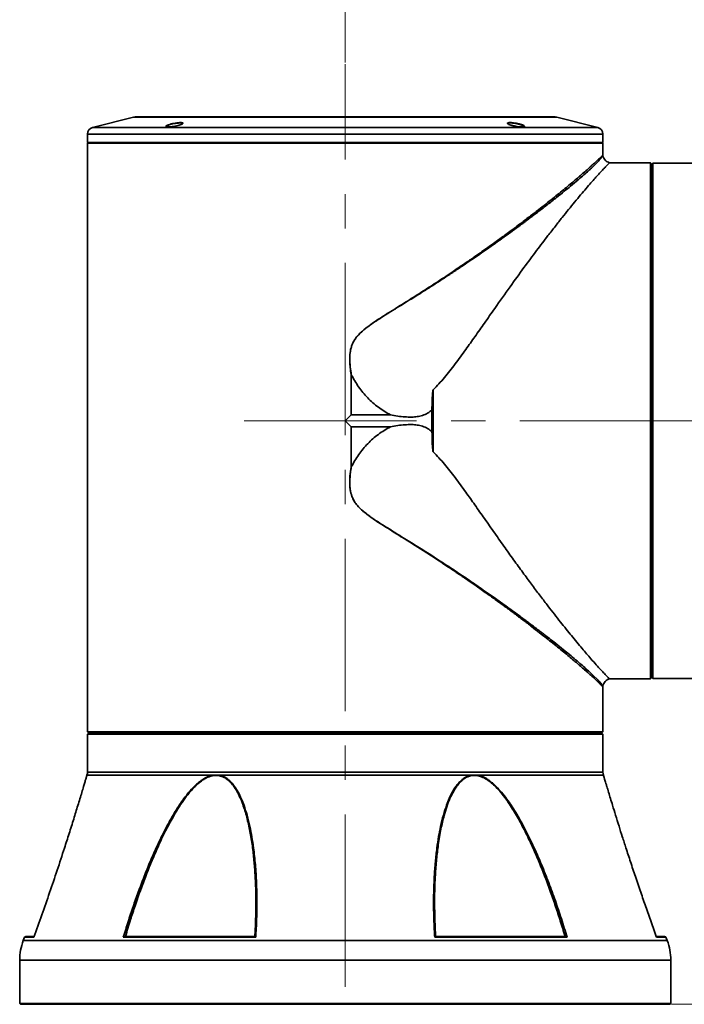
# Model space of a CAD drawing. Header units: millimetres. Extents: x 0 to 840, y 0 to 594.
# Tile 10 of 15: x 347 to 396, y 206 to 279. Entities that reach past the tile are written whole.
import ezdxf

# ---------------------------------------------------------------- set-up
doc = ezdxf.new("R2010")
doc.units = ezdxf.units.MM
doc.linetypes.add('CENTERX2', pattern=[20.32, 12.7, -2.54, 2.54, -2.54])
doc.layers.get('0').update_dxf_attribs({"lineweight": 18})
doc.layers.add('中心线层', color=6, linetype='CENTERX2', lineweight=25)
doc.layers.add('标注层', color=150, linetype='Continuous', lineweight=18)
doc.styles.add('SLDTEXTSTYLE2', font='txt', dxfattribs={"width": 0.7})
doc.dimstyles.new('SLDDIMSTYLE0', dxfattribs={"dimtxt": 3.5, "dimasz": 2.2, "dimexe": 0, "dimexo": 0.0625, "dimgap": 0.875, "dimtad": 1, "dimdec": 0, "dimlfac": 10, "dimrnd": 1e-09, "dimzin": 12, "dimdsep": 46, "dimtxsty": 'SLDTEXTSTYLE2', "dimcen": 0.09, "dimdle": 4.4, "dimadec": 0, "dimazin": 3, "dimtfac": 1, "dimtdec": 3, "dimtofl": 0, "dimtmove": 0, "dimatfit": 3, "dimfxl": 1, "dimfrac": 2, "dimtolj": 1, "dimarcsym": 0})
doc.dimstyles.new('SLDDIMSTYLE1', dxfattribs={"dimtxt": 3.5, "dimasz": 2.2, "dimexe": 0, "dimexo": 0.0625, "dimgap": 0.875, "dimtad": 1, "dimlfac": 10, "dimrnd": 1e-09, "dimzin": 12, "dimdsep": 46, "dimtxsty": 'SLDTEXTSTYLE2', "dimcen": 0.09, "dimdle": 4.4, "dimadec": 0, "dimazin": 3, "dimtfac": 1, "dimtdec": 3, "dimtofl": 0, "dimtmove": 0, "dimatfit": 3, "dimfxl": 1, "dimfrac": 2, "dimtolj": 1, "dimarcsym": 0})

# ---------------------------------------------------------------- blocks, each defined once
blk = doc.blocks.new('*X24')
at = {"layer": '标注层', "linetype": 'Continuous'}
for points in [[(370.517, 288.349), (374.917, 289.083), (374.917, 287.616)], [(416.119, 288.349), (411.719, 289.083), (411.719, 287.616)]]:
    blk.add_hatch(color=0, dxfattribs=at).paths.add_polyline_path(points, flags=0)
at = {"layer": '标注层', "color": 0, "linetype": 'Continuous'}
for p, q in [((370.517, 288.349), (416.119, 288.349)), ((370.517, 275.444), (370.517, 288.349)), ((416.119, 245.72), (416.119, 288.349))]:
    blk.add_line(p, q, dxfattribs=at)
at = {"layer": '标注层', "color": 0, "insert": (381.896, 293.56), "char_height": 7, "width": 19.4905, "attachment_point": 5, "style": 'SLDTEXTSTYLE2'}
blk.add_mtext('228', dxfattribs=at)
blk = doc.blocks.new('*X25')
at = {"layer": '标注层', "linetype": 'Continuous'}
for points in [[(461.206, 249.035), (461.939, 244.635), (460.472, 244.635)], [(461.206, 206.035), (461.939, 210.435), (460.472, 210.435)]]:
    blk.add_hatch(color=0, dxfattribs=at).paths.add_polyline_path(points, flags=0)
at = {"layer": '标注层', "color": 0, "linetype": 'Continuous'}
for p, q in [((432.918, 249.035), (461.206, 249.035)), ((461.206, 249.035), (461.206, 206.035)), ((394.582, 206.035), (461.206, 206.035))]:
    blk.add_line(p, q, dxfattribs=at)
at = {"layer": '标注层', "color": 0, "insert": (455.975, 227.535), "char_height": 7, "width": 19.43575, "attachment_point": 5, "rotation": 90, "style": 'SLDTEXTSTYLE2'}
blk.add_mtext('215', dxfattribs=at)

msp = doc.modelspace()

# ---------------------------------------------------------------- linework, layer by layer
at = {"color": 7, "linetype": 'Continuous', "lineweight": 35}
for p, q in [((354.9175, 271.4052), (351.8962, 270.6498)), ((385.8749, 271.435), (355.16, 271.435)), ((389.1388, 270.6498), (386.1175, 271.4052)), ((351.5175, 270.1648), (351.5175, 269.5552)), ((389.5175, 269.5552), (389.5175, 270.1648)), ((351.5775, 269.5552), (351.5175, 269.4952)), ((389.5175, 269.5552), (351.5175, 269.5552)), ((351.5175, 269.4952), (351.5175, 226.6552)), ((386.972, 269.4952), (351.5175, 269.4952)), ((389.5175, 269.4952), (386.972, 269.4952)), ((389.5175, 269.4952), (389.4575, 269.5552)), ((389.5175, 268.6365), (389.5175, 269.4952)), ((393.0188, 268.0541), (390.0015, 268.0541)), ((393.0788, 267.9941), (393.0188, 268.0541)), ((393.0188, 230.0163), (393.0188, 268.0541)), ((393.0788, 230.0763), (393.0788, 267.9941)), ((393.1988, 268.0341), (393.1388, 267.9742)), ((393.1388, 267.9742), (393.1388, 230.0961)), ((393.1988, 268.0341), (393.1988, 230.0362)), ((393.7388, 268.0341), (393.1988, 268.0341)), ((396.52, 268.0352), (393.7388, 268.0352)), ((393.7388, 268.0352), (393.7388, 268.0341)), ((370.9609, 252.4404), (370.9516, 252.4396)), ((370.9516, 249.4693), (370.9516, 252.4396)), ((370.9609, 252.4404), (370.9609, 249.4739)), ((377.0075, 246.7453), (377.0075, 251.325)), ((376.9117, 248.2291), (376.9117, 249.8412)), ((370.5175, 249.0352), (370.9516, 249.4693)), ((370.9516, 248.601), (370.5175, 249.0352)), ((373.8431, 249.4739), (370.9609, 249.4739)), ((370.9516, 245.6307), (370.9516, 248.601)), ((370.9609, 248.5964), (373.8431, 248.5964)), ((370.9609, 248.5964), (370.9609, 245.63)), ((370.9609, 245.63), (370.9516, 245.6307)), ((393.0188, 230.0163), (393.0788, 230.0763)), ((393.1388, 230.0961), (393.1988, 230.0362)), ((393.1988, 230.0362), (393.7388, 230.0362)), ((393.7388, 230.0362), (393.7388, 230.0352)), ((393.7388, 230.0352), (436.5788, 230.0352)), ((389.5175, 226.6552), (389.5175, 229.4364)), ((390.0015, 230.0163), (393.0188, 230.0163)), ((351.5175, 226.6552), (351.5185, 226.6552)), ((351.5185, 226.6552), (351.5185, 226.1152)), ((389.5164, 226.6552), (389.5175, 226.6552)), ((389.5164, 226.1152), (389.5164, 226.6552)), ((351.5185, 226.1152), (389.5164, 226.1152)), ((351.5185, 226.1152), (351.5784, 226.0552)), ((351.5784, 225.9952), (351.5185, 225.9352)), ((389.5175, 225.9352), (351.5185, 225.9352)), ((351.5185, 225.9352), (351.5185, 225.3952)), ((351.5784, 226.0552), (389.4565, 226.0552)), ((389.4575, 225.9952), (351.5784, 225.9952)), ((389.4565, 226.0552), (389.5164, 226.1152)), ((389.5175, 225.9352), (389.4575, 225.9952)), ((389.5175, 223.1466), (389.5175, 225.9352)), ((351.5175, 225.3952), (351.5175, 223.1466)), ((351.5185, 225.3952), (351.5175, 225.3952)), ((351.4784, 222.9312), (351.4759, 222.9225)), ((360.8353, 222.9312), (351.4784, 222.9312)), ((361.1606, 222.9312), (360.8353, 222.9312)), ((360.8353, 222.897), (361.154, 222.897)), ((379.8743, 222.9312), (361.1606, 222.9312)), ((380.1997, 222.9312), (379.8743, 222.9312)), ((379.881, 222.897), (380.1996, 222.897)), ((389.5566, 222.9312), (380.1997, 222.9312)), ((346.8774, 210.9711), (346.7841, 210.7284)), ((346.9708, 211.0352), (347.5872, 211.0352)), ((347.5713, 211.005), (347.5591, 210.9711)), ((354.1574, 210.9711), (363.9192, 210.9711)), ((354.2925, 211.0352), (363.8517, 211.0352)), ((354.2925, 211.0352), (354.3111, 211.0352)), ((363.8521, 211.0352), (363.8517, 211.0352)), ((377.1158, 210.9711), (386.8776, 210.9711)), ((377.1833, 211.0352), (386.7425, 211.0352)), ((386.7239, 211.0352), (386.7425, 211.0352)), ((393.4554, 211.0352), (394.0642, 211.0352)), ((394.2509, 210.7284), (394.1575, 210.9711)), ((346.5175, 209.2924), (346.5175, 206.0952)), ((394.5175, 206.0952), (394.5175, 209.2924)), ((346.5175, 206.0952), (346.5775, 206.0352)), ((394.5175, 206.0952), (346.5175, 206.0952)), ((394.4575, 206.0352), (394.5175, 206.0952)), ((394.4575, 206.0352), (346.5775, 206.0352))]:
    msp.add_line(p, q, dxfattribs=at)
at = {"color": 8, "linetype": 'Continuous', "lineweight": 35}
for p, q in [((386.1175, 271.4052), (354.9175, 271.4052)), ((389.5175, 270.1648), (351.5175, 270.1648)), ((357.3503, 270.6498), (351.8962, 270.6498)), ((389.1388, 270.6498), (357.3503, 270.6498)), ((351.5175, 223.1466), (389.5175, 223.1466)), ((394.2509, 210.7284), (346.7841, 210.7284)), ((346.8774, 210.9711), (347.5591, 210.9711)), ((393.4759, 210.9711), (394.1575, 210.9711)), ((391.3021, 209.2924), (346.5175, 209.2924)), ((394.5175, 209.2924), (391.3021, 209.2924))]:
    msp.add_line(p, q, dxfattribs=at)
msp.add_lwpolyline([(388.4505, 230.609), (388.8311, 230.2523), (389.1167, 229.9647), (389.1575, 229.9215), (389.1982, 229.8779), (389.2386, 229.8343), (389.278, 229.791), (389.3162, 229.7485), (389.3527, 229.707), (389.4188, 229.6286), (389.4559, 229.5813), (389.474, 229.5562), (389.4781, 229.5502), (389.4791, 229.5487), (389.4794, 229.5484), (389.4794, 229.5483), (389.4794, 229.5482), (389.4795, 229.5482), (389.4795, 229.5482), (389.5135, 229.5002), (389.5198, 229.4907)], dxfattribs=at)
at = {"color": 7, "linetype": 'Continuous', "lineweight": 35}
for centre, radius, start, end in [((355.16, 270.435), 1, 90, 104.036243), ((385.8749, 270.435), 1, 75.963757, 90), ((352.0175, 270.1648), 0.5, 104.036243, 180), ((389.0175, 270.1648), 0.5, 0, 75.963757), ((351.5705, 222.8956), 0.0987, 158.89922, 166.494003), ((350.9175, 223.1466), 0.6, 338.954632, 0), ((361.031, 222.9144), 0.1964, 175.110632, 185.084354), ((361.3393, 222.8786), 0.1862, 163.589693, 174.311569), ((379.6957, 222.8786), 0.1863, 5.689442, 16.408355), ((380.004, 222.9144), 0.1964, 354.91533, 4.889676), ((390.1175, 223.1466), 0.6, 180, 201.023802), ((389.4644, 222.8956), 0.0987, 13.504256, 21.098637), ((350.5175, 209.2924), 4, 158.962489, 180), ((346.9708, 210.9352), 0.1, 89.999505, 158.96099), ((394.0642, 210.9352), 0.1, 21.037526, 90), ((390.5175, 209.2924), 4, 0, 21.037511)]:
    msp.add_arc(centre, radius, start, end, dxfattribs=at)
for points, knots in [([(358.3745, 271.012), (358.3951, 271.0116), (358.4575, 271.0106), (358.5338, 270.9979), (358.5714, 270.9684), (358.5407, 270.9249), (358.4413, 270.8728), (358.2805, 270.8179), (358.076, 270.7669), (357.8538, 270.7263), (357.6447, 270.7011), (357.5026, 270.6942), (357.3972, 270.6971), (357.3194, 270.7084), (357.2824, 270.7364), (357.3133, 270.7781), (357.4128, 270.829), (357.5732, 270.8839), (357.7777, 270.9363), (357.9991, 270.9787), (358.2114, 271.0067), (358.3212, 271.0102), (358.3745, 271.012)], [0, 0, 0, 0, 0.0608874, 0.1837081, 0.3215928, 0.4626923, 0.6080939, 0.7568985, 0.906695, 1.054563, 1.1986016, 1.3353418, 1.3962278, 1.5190398, 1.6572904, 1.7982625, 1.9431222, 2.0914582, 2.2412892, 2.3897043, 2.5342452, 2.6706758, 2.6706758, 2.6706758, 2.6706758]), ([(357.3369, 270.7116), (357.333, 270.713), (357.3291, 270.7145), (357.3311, 270.7171), (357.3312, 270.7172)], [0, 0, 0, 0, 0.0087338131, 0.0090476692, 0.0090476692, 0.0090476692, 0.0090476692]), ([(357.363, 270.7583), (357.391, 270.7748), (357.4479, 270.8084), (357.6069, 270.8639), (357.8021, 270.916), (358.0131, 270.9577), (358.2087, 270.984), (358.3086, 270.9872), (358.3552, 270.9887)], [0, 0, 0, 0, 0.1725046, 0.3495415, 0.5283786, 0.7050934, 0.8764948, 1.0268986, 1.0268986, 1.0268986, 1.0268986]), ([(358.3552, 270.9887), (358.3757, 270.9883), (358.4375, 270.9872), (358.5081, 270.9734), (358.5428, 270.9476), (358.52, 270.9236), (358.511, 270.9142)], [0, 0, 0, 0, 0.03437102, 0.10376317, 0.1780894, 0.22616924, 0.22616924, 0.22616924, 0.22616924]), ([(382.8007, 270.8076), (382.7753, 270.8148), (382.6876, 270.8396), (382.5664, 270.8845), (382.4788, 270.9369), (382.4668, 270.9794), (382.53, 271.0064), (382.6573, 271.015), (382.8311, 271.0053), (383.0331, 270.979), (383.236, 270.9406), (383.3745, 270.9064), (383.4918, 270.8729), (383.5944, 270.8389), (383.6993, 270.7918), (383.752, 270.7475), (383.7313, 270.7131), (383.6391, 270.6951), (383.4897, 270.6945), (383.3009, 270.7104), (383.0924, 270.7412), (382.9208, 270.7762), (382.8297, 270.8), (382.8007, 270.8076)], [0, 0, 0, 0, 0.0608562, 0.2106472, 0.3604393, 0.5087779, 0.6532269, 0.7932208, 0.930385, 1.0675684, 1.207464, 1.3350273, 1.3654021, 1.4879924, 1.6105899, 1.7596809, 1.9059751, 2.0481513, 2.1869013, 2.3242519, 2.4626396, 2.6040523, 2.6703504, 2.6703504, 2.6703504, 2.6703504]), ([(382.5235, 270.9161), (382.5149, 270.925), (382.4911, 270.9495), (382.5311, 270.976), (382.6312, 270.991), (382.7838, 270.9871), (382.9675, 270.9661), (383.1661, 270.9304), (383.3093, 270.8958), (383.3947, 270.8716), (383.4558, 270.8533), (383.4975, 270.8385), (383.5283, 270.8276)], [0, 0, 0, 0, 0.0848397, 0.2327642, 0.3755397, 0.5142826, 0.6519407, 0.791767, 0.9359796, 0.9689416, 1.0013107, 1.0914975, 1.0914975, 1.0914975, 1.0914975]), ([(383.5283, 270.8276), (383.5481, 270.8199), (383.608, 270.7966), (383.6786, 270.7575), (383.7166, 270.7239), (383.6991, 270.712), (383.6962, 270.71)], [0, 0, 0, 0, 0.03855148, 0.11626733, 0.20688309, 0.22559344, 0.22559344, 0.22559344, 0.22559344]), ([(389.5228, 268.5699), (389.5212, 268.5815), (389.518, 268.6048), (389.5177, 268.6282), (389.5175, 268.64)], [0, 0, 0, 0, 0.035159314, 0.070328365, 0.070328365, 0.070328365, 0.070328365]), ([(390.0061, 268.0531), (389.9448, 268.0732), (389.8231, 268.1132), (389.6752, 268.2384), (389.5627, 268.3971), (389.5347, 268.523), (389.5206, 268.5866)], [0, 0, 0, 0, 0.19232783, 0.38182064, 0.57177215, 0.76585341, 0.76585341, 0.76585341, 0.76585341]), ([(390.0015, 268.0541), (389.9969, 268.0496), (389.9876, 268.0405), (389.9134, 267.9663), (389.7956, 267.8459), (389.6344, 267.6786), (389.4364, 267.4691), (389.2061, 267.2197), (388.9366, 266.9212), (388.6254, 266.5687), (388.2708, 266.1586), (387.8713, 265.6872), (387.4385, 265.1662), (386.9831, 264.6081), (386.5075, 264.0156), (386.0033, 263.3768), (385.38, 262.5734), (384.613, 261.5654), (383.6793, 260.3083), (382.6486, 258.8872), (381.6722, 257.512), (380.8046, 256.274), (380.0946, 255.262), (379.3788, 254.2511), (378.6409, 253.2394), (377.8621, 252.225), (377.287, 251.6194), (377.0075, 251.325)], [0, 0, 0, 0, 0.6457041, 1.3015292, 1.9689998, 2.6495618, 3.2808265, 3.930626, 4.5997692, 5.2889897, 6.017425, 6.7702491, 7.5480719, 8.3046166, 9.0430935, 9.8115774, 10.6103363, 11.7953213, 13.0705823, 14.4365749, 15.8936839, 16.8558264, 17.741242, 18.5500717, 19.4824029, 20.3675618, 21.204778, 21.204778, 21.204778, 21.204778]), ([(370.9516, 252.4396), (370.9264, 252.6111), (370.8787, 252.936), (370.8457, 253.4012), (370.8478, 253.8154), (370.8905, 254.2198), (370.9976, 254.6192), (371.1682, 254.96), (371.3609, 255.2254), (371.5539, 255.4418), (371.8641, 255.7348), (372.3006, 256.0707), (372.8365, 256.4355), (373.3628, 256.7747), (373.9217, 257.1256), (374.6971, 257.6071), (375.6761, 258.2194), (376.8117, 258.9454), (377.7026, 259.5297), (378.3578, 259.9665), (378.7712, 260.2446), (379.1555, 260.5056), (379.5115, 260.7494), (379.8398, 260.9761), (380.3498, 261.3309), (381.0194, 261.8028), (381.8207, 262.3784), (382.5985, 262.9473), (383.3553, 263.5105), (384.0915, 264.0689), (384.9241, 264.7124), (385.8167, 265.4176), (386.7171, 266.1497), (387.4797, 266.7884), (387.8905, 267.1443), (388.0899, 267.317)], [0, 0, 0, 0, 0.441999, 0.8373768, 1.1881441, 1.4971874, 1.8724059, 2.2365052, 2.4619904, 2.7075745, 2.9753994, 3.550229, 4.1124113, 4.6351937, 5.157683, 5.8118811, 6.9954031, 8.1660936, 9.3676302, 9.8493658, 10.3037556, 10.7307973, 11.1304908, 11.5028402, 11.8478418, 12.8830779, 13.8484525, 14.744024, 15.7859293, 16.7774881, 17.7189002, 19.3096626, 20.8151034, 22.2364681, 23.576974, 23.576974, 23.576974, 23.576974]), ([(388.4504, 267.4612), (388.3414, 267.3635), (388.1076, 267.1542), (387.6702, 266.7783), (387.1832, 266.3708), (386.6487, 265.935), (386.0748, 265.4757), (385.3821, 264.9323), (384.8081, 264.4915), (384.4132, 264.1924), (384.2447, 264.0653), (384.07, 263.9341), (383.8888, 263.7986), (383.7009, 263.6588), (383.5064, 263.5147), (382.977, 263.1241), (382.0857, 262.4772), (380.7448, 261.5311), (379.7415, 260.8444), (379.1251, 260.4302), (378.9614, 260.3205), (378.7934, 260.2084), (378.6209, 260.0937), (378.444, 259.9765), (378.2627, 259.8567), (377.7776, 259.5376), (376.9868, 259.0242), (375.8453, 258.2989), (374.8329, 257.6728), (373.9853, 257.1536), (373.3735, 256.7713), (372.8517, 256.4353), (372.3882, 256.1228), (371.8849, 255.7506), (371.4857, 255.3866), (371.2264, 255.0352), (371.105, 254.8279), (371.0213, 254.6395), (370.9654, 254.473), (370.9273, 254.3294), (370.8727, 254.0556), (370.8444, 253.6121), (370.8738, 253.027), (370.9369, 252.6248), (370.967, 252.433)], [0, 0, 0, 0, 0.8256198, 1.7694432, 2.8354928, 3.6673228, 4.6136931, 5.6776322, 6.8619611, 7.0864711, 7.3168672, 7.5531661, 7.7953956, 8.0435728, 8.2977171, 8.5578461, 10.0957163, 11.6230215, 13.2947279, 13.469227, 13.6476702, 13.8300535, 14.0163739, 14.2066274, 14.4008099, 14.5989119, 15.7581158, 16.8917976, 18.1165118, 18.8130698, 19.4218597, 19.9438596, 20.3800118, 20.8292606, 21.5189548, 21.7231879, 21.9230954, 22.1203709, 22.239113, 22.3632491, 22.4930461, 22.93892, 23.4729755, 23.959629, 23.959629, 23.959629, 23.959629]), ([(370.967, 252.433), (370.9661, 252.4347), (370.9649, 252.437), (370.9627, 252.4394), (370.9615, 252.44), (370.9609, 252.4404)], [0, 0, 0, 0, 0.0055793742, 0.0077759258, 0.0096813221, 0.0096813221, 0.0096813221, 0.0096813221]), ([(373.8431, 249.4739), (373.5425, 249.6513), (372.9409, 250.0064), (372.1598, 250.7106), (371.4764, 251.5125), (371.1369, 252.1259), (370.967, 252.433)], [0, 0, 0, 0, 1.0453916, 2.092022, 3.1405451, 4.1917199, 4.1917199, 4.1917199, 4.1917199]), ([(377.0075, 251.325), (377.0046, 251.3208), (376.9839, 251.2899), (376.956, 251.0346), (376.9198, 250.5537), (376.9146, 250.0912), (376.9117, 249.8412)], [0, 0, 0, 0, 0.0152785, 0.1115105, 0.7457995, 1.4916049, 1.4916049, 1.4916049, 1.4916049]), ([(376.9117, 249.8412), (376.8072, 249.7563), (376.5984, 249.5867), (376.2271, 249.4203), (375.8326, 249.3337), (375.3907, 249.3051), (374.9086, 249.3204), (374.3787, 249.3787), (374.0253, 249.4415), (373.8431, 249.4739)], [0, 0, 0, 0, 0.4028408, 0.8049982, 1.2070697, 1.6095782, 2.1312705, 2.652958, 3.2082737, 3.2082737, 3.2082737, 3.2082737]), ([(370.9609, 249.4739), (370.9597, 249.4738), (370.9571, 249.4735), (370.954, 249.4715), (370.9523, 249.4699), (370.9516, 249.4693)], [0, 0, 0, 0, 0.003471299, 0.008001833, 0.010603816, 0.010603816, 0.010603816, 0.010603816]), ([(370.9516, 248.601), (370.9528, 248.6), (370.9549, 248.5981), (370.9582, 248.5966), (370.9602, 248.5964), (370.9609, 248.5964)], [0, 0, 0, 0, 0.004626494, 0.008492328, 0.010609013, 0.010609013, 0.010609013, 0.010609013]), ([(370.967, 245.6373), (371.138, 245.9467), (371.4784, 246.5624), (372.1626, 247.3654), (372.9433, 248.0665), (373.5433, 248.4198), (373.8431, 248.5964)], [0, 0, 0, 0, 1.0586769, 2.1071115, 3.1500496, 4.1922774, 4.1922774, 4.1922774, 4.1922774]), ([(373.8431, 248.5964), (374.0252, 248.6288), (374.3785, 248.6916), (374.9084, 248.7499), (375.3906, 248.7653), (375.8326, 248.7366), (376.2271, 248.65), (376.5984, 248.4836), (376.8072, 248.314), (376.9117, 248.2291)], [0, 0, 0, 0, 0.5549199, 1.0767288, 1.5986839, 2.0011892, 2.4032575, 2.8054123, 3.208251, 3.208251, 3.208251, 3.208251]), ([(377.0075, 246.7453), (377.0034, 246.7504), (376.9944, 246.7616), (376.9866, 246.7857), (376.9792, 246.8373), (376.9616, 246.9462), (376.9434, 247.1692), (376.9206, 247.6069), (376.9153, 247.9802), (376.9117, 248.2291)], [0, 0, 0, 0, 0.0196733, 0.0427087, 0.0747811, 0.1766772, 0.3738965, 0.746694, 1.4922459, 1.4922459, 1.4922459, 1.4922459]), ([(390.0015, 230.0163), (389.9936, 230.0239), (389.977, 230.0399), (389.846, 230.1723), (389.64, 230.3854), (389.3652, 230.6767), (389.0315, 231.0423), (388.579, 231.5529), (387.9754, 232.2561), (387.2216, 233.1655), (386.3778, 234.2143), (385.6064, 235.2023), (384.9111, 236.1126), (384.3214, 236.8969), (383.6887, 237.7522), (383.0128, 238.6804), (382.2937, 239.6824), (381.5472, 240.7368), (380.8044, 241.7966), (380.0944, 242.8086), (379.3787, 243.8194), (378.6408, 244.831), (377.862, 245.8453), (377.287, 246.4509), (377.0075, 246.7453)], [0, 0, 0, 0, 0.84073, 1.7461109, 2.6502169, 3.5001503, 4.3766336, 5.2893942, 6.5798407, 7.946217, 9.2318924, 10.6094696, 11.3896155, 12.2097929, 13.0701589, 13.9708447, 14.9119685, 15.8936314, 16.8558206, 17.7412364, 18.550013, 19.482403, 20.3675527, 21.2047759, 21.2047759, 21.2047759, 21.2047759]), ([(388.0899, 230.7533), (387.8912, 230.9254), (387.4817, 231.28), (386.7216, 231.9167), (385.8437, 232.6307), (385.002, 233.2965), (384.2544, 233.8759), (383.6317, 234.3507), (382.9828, 234.8377), (382.4366, 235.2415), (381.9947, 235.5646), (381.659, 235.808), (381.3056, 236.0622), (380.9342, 236.327), (380.5527, 236.5967), (380.097, 236.9159), (379.5482, 237.2966), (378.8722, 237.7586), (378.0902, 238.2841), (377.2267, 238.8532), (376.3578, 239.4168), (375.4414, 239.9995), (374.6016, 240.522), (373.828, 241.0034), (373.248, 241.3698), (372.716, 241.7149), (372.2083, 242.0673), (371.7616, 242.4218), (371.4154, 242.7708), (371.1684, 243.1039), (370.9947, 243.466), (370.881, 243.8913), (370.8388, 244.3922), (370.8599, 244.9877), (370.9196, 245.406), (370.9516, 245.6307)], [0, 0, 0, 0, 1.3360016, 2.7535937, 4.2558409, 5.743891, 6.575752, 7.4471106, 8.2932516, 9.1338318, 9.529106, 9.9402685, 10.3671569, 10.8091197, 11.266622, 11.7108654, 12.3928814, 13.1447597, 13.9806566, 14.9673216, 15.9295301, 16.7317281, 17.8219186, 18.5041586, 19.0863388, 19.5875029, 20.1307691, 20.6679283, 21.04164, 21.3824135, 21.7210087, 22.0594078, 22.4996212, 22.9977624, 23.5764847, 23.5764847, 23.5764847, 23.5764847]), ([(370.967, 245.6373), (370.9546, 245.5615), (370.9203, 245.3525), (370.8833, 245.0498), (370.8571, 244.7027), (370.8526, 244.3879), (370.8704, 244.0833), (370.9176, 243.7483), (371.009, 243.4492), (371.1399, 243.1794), (371.2518, 242.9988), (371.3779, 242.8329), (371.517, 242.6754), (371.6754, 242.5178), (371.9036, 242.3149), (372.2331, 242.0599), (372.6894, 241.7413), (373.1653, 241.4315), (373.6506, 241.1265), (374.1371, 240.8248), (374.809, 240.4118), (375.6362, 239.8991), (376.586, 239.2993), (377.549, 238.6818), (378.5334, 238.0375), (379.5459, 237.3589), (380.617, 236.6253), (381.6893, 235.8736), (382.7108, 235.1401), (383.4242, 234.6168), (383.8866, 234.2731), (384.1424, 234.0817), (384.3847, 233.8993), (384.6141, 233.7256), (384.8309, 233.5605), (385.0356, 233.4037), (385.3969, 233.1255), (385.8811, 232.7475), (386.447, 232.2975), (386.9462, 231.8933), (387.4032, 231.5164), (387.8141, 231.1689), (388.1659, 230.8645), (388.3595, 230.6907), (388.4505, 230.609)], [0, 0, 0, 0, 0.1924933, 0.5313121, 0.7643772, 1.0652775, 1.3202415, 1.5289668, 1.9129072, 2.0980377, 2.2801725, 2.4449784, 2.6203538, 2.8069873, 3.0054699, 3.3868767, 3.8531724, 4.405852, 4.8189759, 5.3029297, 5.8581602, 6.8277531, 7.7981854, 8.7685725, 9.8286908, 10.9321883, 12.07708, 13.4341937, 14.6777456, 15.8079612, 16.1632447, 16.5058501, 16.8358416, 17.1532886, 17.4582626, 17.7508389, 18.0310951, 19.0336986, 19.9445368, 20.765675, 21.6135207, 22.4847958, 23.2659778, 23.9595888, 23.9595888, 23.9595888, 23.9595888]), ([(370.9609, 245.63), (370.9615, 245.6303), (370.9627, 245.6309), (370.9649, 245.6333), (370.9661, 245.6356), (370.967, 245.6373)], [0, 0, 0, 0, 0.001910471, 0.0041091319, 0.0096870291, 0.0096870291, 0.0096870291, 0.0096870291]), ([(388.4505, 230.609), (388.4505, 230.609), (388.4505, 230.609), (388.4505, 230.609), (388.4503, 230.6091), (388.4499, 230.6093), (388.448, 230.6101), (388.4405, 230.6131), (388.4108, 230.625), (388.3525, 230.6482), (388.2395, 230.6934), (388.1498, 230.7294), (388.0899, 230.7533)], [0, 0, 0, 0, 0.00001478, 0.00004173, 0.00013042, 0.00044923, 0.00165056, 0.00631045, 0.02465812, 0.09746053, 0.19446345, 0.3884032, 0.3884032, 0.3884032, 0.3884032]), ([(389.5175, 229.4302), (389.5176, 229.4412), (389.5179, 229.4633), (389.5208, 229.4851), (389.5222, 229.496)], [0, 0, 0, 0, 0.033016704, 0.066029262, 0.066029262, 0.066029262, 0.066029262]), ([(389.5205, 229.4834), (389.5346, 229.5471), (389.5626, 229.673), (389.6751, 229.8318), (389.823, 229.9571), (389.9448, 229.9971), (390.0061, 230.0173)], [0, 0, 0, 0, 0.19416027, 0.38418883, 0.57375018, 0.76615155, 0.76615155, 0.76615155, 0.76615155]), ([(347.5591, 210.9711), (347.7573, 211.5215), (348.1542, 212.6238), (348.7279, 214.2738), (349.2851, 215.9187), (349.7622, 217.3692), (350.1663, 218.6279), (350.4965, 219.6774), (350.7597, 220.5302), (350.9564, 221.1767), (351.0988, 221.6491), (351.2205, 222.0568), (351.319, 222.3888), (351.383, 222.6059), (351.4237, 222.7443), (351.4588, 222.8641), (351.4705, 222.9043), (351.4784, 222.9312)], [0, 0, 0, 0, 1.5596325, 3.1230198, 4.6936161, 6.2665144, 7.3165998, 8.3882348, 9.4054916, 9.9451753, 10.4669897, 10.9910331, 11.4080805, 11.7878937, 11.9926112, 12.1884309, 12.5880334, 12.5880334, 12.5880334, 12.5880334]), ([(354.1574, 210.9711), (354.2737, 211.353), (354.5024, 212.1044), (354.8689, 213.2106), (355.2598, 214.3214), (355.6766, 215.4273), (356.1192, 216.5186), (356.5491, 217.5003), (356.9625, 218.3755), (357.3743, 219.1831), (357.8053, 219.9568), (358.2271, 220.6353), (358.6197, 221.1984), (358.9864, 221.6659), (359.321, 222.0328), (359.6084, 222.3014), (359.8353, 222.4862), (360.1121, 222.6756), (360.4442, 222.8524), (360.7081, 222.9056), (360.8353, 222.9312)], [0, 0, 0, 0, 1.2105756, 2.3815966, 3.5139513, 4.7491323, 5.9195082, 7.0266571, 7.9355956, 8.7900752, 9.7099984, 10.5525749, 11.1489453, 11.7390129, 12.3122408, 12.6262538, 12.9207952, 13.1982886, 13.657091, 14.0835259, 14.0835259, 14.0835259, 14.0835259]), ([(357.8925, 219.9567), (358.0203, 220.1712), (358.2734, 220.5957), (358.6849, 221.1975), (359.0615, 221.6775), (359.3888, 222.0347), (359.6495, 222.2832), (359.9015, 222.488), (360.1448, 222.649), (360.4497, 222.8119), (360.6835, 222.8635), (360.8353, 222.897)], [0, 0, 0, 0, 0.7320541, 1.4490431, 2.137529, 2.525083, 2.8820071, 3.2105468, 3.5014119, 3.7739551, 4.2787295, 4.2787295, 4.2787295, 4.2787295]), ([(361.1606, 222.9312), (361.281, 222.9058), (361.4648, 222.8672), (361.6872, 222.7498), (361.8599, 222.6332), (362.0331, 222.4829), (362.2055, 222.2976), (362.413, 222.0281), (362.6382, 221.6599), (362.8646, 221.1896), (363.0858, 220.6245), (363.298, 219.946), (363.4859, 219.1762), (363.6405, 218.3738), (363.7824, 217.4326), (363.9029, 216.3012), (363.9828, 214.9964), (364.0103, 213.6662), (363.9936, 212.3244), (363.9443, 211.4281), (363.9192, 210.9711)], [0, 0, 0, 0, 0.3921468, 0.5984195, 0.8148599, 1.0693892, 1.3396185, 1.6277694, 2.1526618, 2.6953212, 3.2467042, 4.0147378, 4.8528816, 5.6292101, 6.4547752, 7.6784222, 8.9861421, 10.2901925, 11.564129, 12.8901064, 12.8901064, 12.8901064, 12.8901064]), ([(377.1158, 210.9711), (377.0942, 211.353), (377.0518, 212.1044), (377.0283, 213.2106), (377.0343, 214.3214), (377.0751, 215.4273), (377.154, 216.5186), (377.2628, 217.5003), (377.3946, 218.3755), (377.5505, 219.1831), (377.7399, 219.9568), (377.9529, 220.6353), (378.1743, 221.1984), (378.4, 221.6659), (378.6251, 222.0328), (378.8328, 222.3014), (379.005, 222.4862), (379.2261, 222.6756), (379.5062, 222.8524), (379.7547, 222.9056), (379.8743, 222.9312)], [0, 0, 0, 0, 1.1079892, 2.1797763, 3.2161738, 4.3466844, 5.4178807, 6.4312083, 7.2631223, 8.0451918, 8.8871596, 9.6583346, 10.2041682, 10.7442327, 11.2688842, 11.5562874, 11.8258689, 12.0798469, 12.4997702, 12.8900689, 12.8900689, 12.8900689, 12.8900689]), ([(377.8115, 219.9567), (377.8741, 220.1712), (377.9979, 220.5957), (378.2291, 221.1975), (378.4633, 221.6775), (378.6854, 222.0347), (378.8733, 222.2832), (379.0657, 222.488), (379.2622, 222.649), (379.5199, 222.8119), (379.7389, 222.8635), (379.881, 222.897)], [0, 0, 0, 0, 0.6465319, 1.2797581, 1.8878119, 2.2300897, 2.5453165, 2.835474, 3.0923581, 3.333062, 3.7788667, 3.7788667, 3.7788667, 3.7788667]), ([(380.1996, 222.897), (380.3243, 222.8712), (380.5842, 222.8175), (380.9501, 222.6189), (381.3001, 222.3612), (381.6532, 222.0329), (382.013, 221.6304), (382.3725, 221.1626), (382.8097, 220.5235), (383.3098, 219.6847), (383.854, 218.6444), (384.3544, 217.5797), (384.8173, 216.5044), (385.2497, 215.42), (385.6536, 214.3317), (386.0287, 213.2505), (386.3858, 212.1588), (386.6083, 211.4194), (386.7239, 211.0352)], [0, 0, 0, 0, 0.418446, 0.8723078, 1.2865325, 1.7464822, 2.319656, 2.8933576, 3.4945029, 4.6092883, 5.7763032, 6.9674216, 8.0977262, 9.2583541, 10.4506504, 11.5730308, 12.6970756, 13.9129844, 13.9129844, 13.9129844, 13.9129844]), ([(380.1997, 222.9312), (380.3275, 222.9058), (380.5225, 222.8672), (380.7794, 222.7498), (380.9864, 222.6332), (381.2038, 222.4829), (381.431, 222.2976), (381.7186, 222.0281), (382.0537, 221.6599), (382.4218, 221.1896), (382.8149, 220.6245), (383.2359, 219.946), (383.6643, 219.1762), (384.0732, 218.3738), (384.5179, 217.4326), (385.0091, 216.3012), (385.5264, 214.9964), (386.0105, 213.6662), (386.464, 212.3244), (386.7379, 211.4281), (386.8776, 210.9711)], [0, 0, 0, 0, 0.4284548, 0.6538261, 0.8903059, 1.1684008, 1.4636501, 1.7784797, 2.3519705, 2.944873, 3.5473073, 4.3864502, 5.3021956, 6.1504021, 7.0524034, 8.3893446, 9.8181424, 11.2429309, 12.6348175, 14.0835633, 14.0835633, 14.0835633, 14.0835633]), ([(393.4759, 210.9711), (393.338, 211.353), (393.0668, 212.1044), (392.6769, 213.2106), (392.292, 214.3214), (391.916, 215.4273), (391.5522, 216.5186), (391.2311, 217.5003), (390.9496, 218.3755), (390.6937, 219.1831), (390.4521, 219.9568), (390.2433, 220.6353), (390.072, 221.1984), (389.9312, 221.6659), (389.8216, 222.0328), (389.7419, 222.3014), (389.6873, 222.4862), (389.6315, 222.6756), (389.5796, 222.8524), (389.564, 222.9056), (389.5566, 222.9312)], [0, 0, 0, 0, 1.0820282, 2.1287018, 3.1408153, 4.2448369, 5.2909341, 6.2805178, 7.0929393, 7.8566839, 8.6789234, 9.4320292, 9.9650727, 10.4924826, 11.0048413, 11.2855105, 11.5487751, 11.7968026, 12.2068861, 12.5880395, 12.5880395, 12.5880395, 12.5880395]), ([(354.3111, 211.0352), (354.4358, 211.4488), (354.6633, 212.2038), (355.0418, 213.3568), (355.4229, 214.4479), (355.8523, 215.5938), (356.2946, 216.691), (356.7938, 217.8288), (357.3095, 218.9102), (357.7071, 219.6239), (357.8925, 219.9567)], [0, 0, 0, 0, 1.3137352, 2.3974078, 3.670252, 4.7970653, 6.0720952, 7.2100397, 8.5036124, 9.6338079, 9.6338079, 9.6338079, 9.6338079]), ([(363.9207, 212.8455), (363.9173, 212.6262), (363.9078, 212.0237), (363.8738, 211.4195), (363.8521, 211.0352)], [0, 0, 0, 0, 0.6594451, 1.8118148, 1.8118148, 1.8118148, 1.8118148]), ([(377.1828, 211.0352), (377.1596, 211.449), (377.1257, 212.0539), (377.1169, 212.657), (377.1141, 212.8476)], [0, 0, 0, 0, 1.2407555, 1.8138868, 1.8138868, 1.8138868, 1.8138868]), ([(347.5591, 210.9711), (347.5607, 210.9809), (347.5627, 210.9935), (347.5698, 211.003), (347.5713, 211.005)], [0, 0, 0, 0, 0.028794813, 0.03653648, 0.03653648, 0.03653648, 0.03653648]), ([(354.2925, 211.0352), (354.2816, 211.0341), (354.2572, 211.0318), (354.2227, 211.017), (354.1878, 210.997), (354.1687, 210.9807), (354.1574, 210.9711)], [0, 0, 0, 0, 0.03414449, 0.07620213, 0.10737801, 0.15248715, 0.15248715, 0.15248715, 0.15248715]), ([(363.9192, 210.9711), (363.9098, 210.9807), (363.8941, 210.997), (363.8733, 211.017), (363.8577, 211.0318), (363.8535, 211.0341), (363.8517, 211.0352)], [0, 0, 0, 0, 0.027598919, 0.046643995, 0.072354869, 0.093234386, 0.093234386, 0.093234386, 0.093234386]), ([(377.1833, 211.0352), (377.1814, 211.0341), (377.1773, 211.0318), (377.1617, 211.017), (377.1409, 210.997), (377.1251, 210.9807), (377.1158, 210.9711)], [0, 0, 0, 0, 0.020877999, 0.046593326, 0.065654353, 0.093235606, 0.093235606, 0.093235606, 0.093235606]), ([(386.8776, 210.9711), (386.8663, 210.9807), (386.8472, 210.997), (386.8123, 211.017), (386.7778, 211.0318), (386.7534, 211.0341), (386.7425, 211.0352)], [0, 0, 0, 0, 0.04513836, 0.076287, 0.11833817, 0.1524861, 0.1524861, 0.1524861, 0.1524861]), ([(393.4636, 211.0051), (393.4652, 211.0031), (393.4722, 210.9935), (393.4743, 210.9809), (393.4759, 210.9711)], [0, 0, 0, 0, 0.007861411, 0.036632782, 0.036632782, 0.036632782, 0.036632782])]:
    msp.add_open_spline(points, degree=3, knots=knots, dxfattribs=at)
at = {"color": 8, "linetype": 'Continuous', "lineweight": 35}
for points, knots in [([(388.0899, 267.317), (388.2036, 267.4166), (388.4279, 267.613), (388.7112, 267.8676), (388.9513, 268.0873), (389.1749, 268.2965), (389.3657, 268.4794), (389.4849, 268.5991), (389.5274, 268.6477), (389.5174, 268.6365), (389.5174, 268.6365)], [0, 0, 0, 0, 0.2507963, 0.4949916, 0.7328489, 0.9646533, 1.2939441, 1.6244148, 1.9439335, 1.9446711, 1.9446711, 1.9446711, 1.9446711]), ([(389.5211, 268.5816), (389.5211, 268.5817), (389.5239, 268.5859), (389.5142, 268.5702), (389.4893, 268.535), (389.4464, 268.4774), (389.4006, 268.4208), (389.3625, 268.3741), (389.3141, 268.3191), (389.2473, 268.2454), (389.159, 268.1502), (389.0614, 268.0479), (388.9621, 267.9461), (388.856, 267.841), (388.7372, 267.7267), (388.6024, 267.5999), (388.5018, 267.5081), (388.4504, 267.4612)], [0, 0, 0, 0, 0.0019763, 0.1295423, 0.2776048, 0.4375266, 0.5230673, 0.5958282, 0.6661335, 0.7781411, 0.9037608, 1.0176982, 1.1198223, 1.2182621, 1.3252905, 1.4368074, 1.5528829, 1.5528829, 1.5528829, 1.5528829]), ([(389.5154, 229.4364), (389.5161, 229.4356), (389.5254, 229.4256), (389.4884, 229.467), (389.3806, 229.5763), (389.1333, 229.8145), (388.7108, 230.2067), (388.3003, 230.5681), (388.0899, 230.7533)], [0, 0, 0, 0, 0.0218012, 0.2938616, 0.5788151, 1.0131454, 1.468461, 1.9468793, 1.9468793, 1.9468793, 1.9468793]), ([(361.154, 222.897), (361.2712, 222.8712), (361.5156, 222.8175), (361.824, 222.6189), (362.0991, 222.3612), (362.3562, 222.0329), (362.5973, 221.6304), (362.8179, 221.1626), (363.0634, 220.5235), (363.3085, 219.6847), (363.5303, 218.6444), (363.6943, 217.5797), (363.8108, 216.5044), (363.8876, 215.42), (363.9258, 214.3316), (363.9357, 213.4695), (363.924, 212.9805), (363.9207, 212.8455)], [0, 0, 0, 0, 0.3816945, 0.7956958, 1.1735393, 1.5930929, 2.1159255, 2.6392406, 3.1875879, 4.2044645, 5.2689827, 6.3554877, 7.3865196, 8.4452119, 9.5327908, 10.5565954, 10.9472227, 10.9472227, 10.9472227, 10.9472227]), ([(377.1141, 212.8476), (377.1107, 212.9974), (377.0985, 213.5472), (377.1112, 214.4478), (377.1569, 215.5938), (377.2403, 216.691), (377.3746, 217.8288), (377.5498, 218.9102), (377.7283, 219.6239), (377.8115, 219.9567)], [0, 0, 0, 0, 0.4429837, 1.6254777, 2.6723063, 3.8568307, 4.9140007, 6.1157522, 7.1657229, 7.1657229, 7.1657229, 7.1657229])]:
    msp.add_open_spline(points, degree=3, knots=knots, dxfattribs=at)
at = {"layer": '中心线层', "color": 7, "linetype": 'CENTERX2', "lineweight": 18}
for p, q in [((370.5175, 207.3263), (370.5175, 275.3192)), ((363.0768, 249.0352), (432.793, 249.0352))]:
    msp.add_line(p, q, dxfattribs=at)

# ---------------------------------------------------------------- dimensions: what is measured, and where the dimension line sits
at = {"layer": '标注层', "color": 7}
dim = msp.add_linear_dim(base=(416.1188, 288.3493), p1=(370.5175, 275.3192), p2=(416.1188, 245.5945), dimstyle='SLDDIMSTYLE0', override={"dimscale": 2, "dimsah": 1, "dimtzin": 12}, dxfattribs=at)
dim.commit()
dim.dimension.update_dxf_attribs({"geometry": '*X24', "text_midpoint": (381.8957, 293.5602), "dimtype": 160})
dim = msp.add_linear_dim(base=(461.2058, 206.0352), p1=(432.793, 249.0352), p2=(394.4575, 206.0352), angle=270, dimstyle='SLDDIMSTYLE1', override={"dimscale": 2, "dimsah": 1, "dimtzin": 12}, dxfattribs=at)
dim.commit()
dim.dimension.update_dxf_attribs({"geometry": '*X25', "text_midpoint": (455.9753, 227.5352), "dimtype": 160})

doc.saveas('drawing.dxf')
